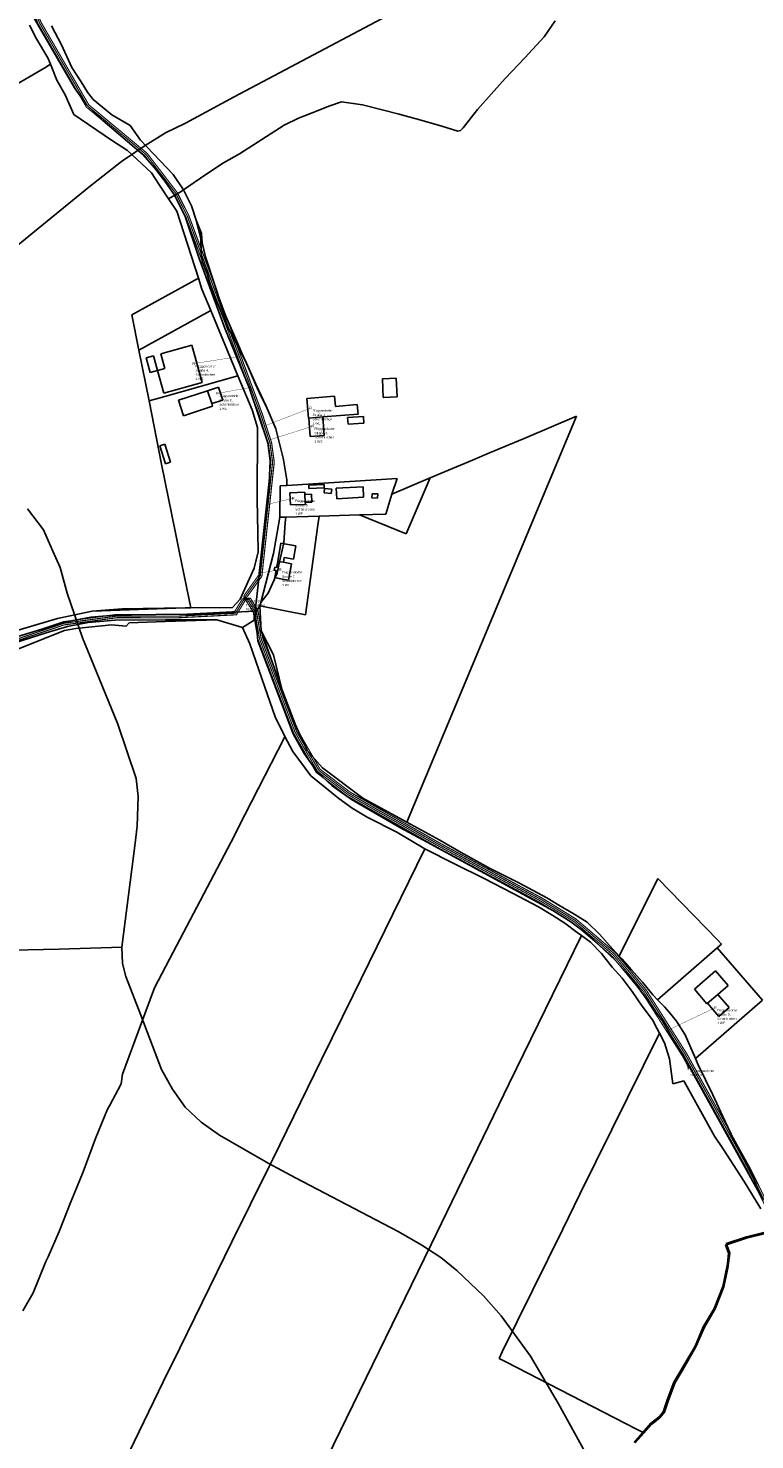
# Model space of a CAD drawing. Extents: x 577960 to 582939, y 6017202 to 6023066.
# Tile 25 of 217: x 580414 to 580859, y 6018720 to 6019584. Entities that reach past the tile are written whole.
import ezdxf
from ezdxf.enums import TextEntityAlignment as Align

# ---------------------------------------------------------------- set-up
doc = ezdxf.new("R2010")
doc.units = 0
doc.header["$MEASUREMENT"] = 0
doc.linetypes.add('D', pattern=[0])
doc.linetypes.add('S', pattern=[3, 1.5, -1.5])
for name, color, linetype in [('BER_Symbol', 7, 'D'), ('BER_Text', 7, 'D'), ('BF__ACCESS', 7, 'D'), ('EF', 7, 'D'), ('LI__FLUR', 7, 'D'), ('LI__GEB', 7, 'Continuous'), ('LI__GEWAESSE', 7, 'D'), ('LI__STRASSE', 7, 'Continuous')]:
    doc.layers.add(name, color=color, linetype=linetype)
doc.styles.add('BER_Symbol', font='TGR01___.TTF')
doc.styles.add('BER_Text', font='arial.ttf')

msp = doc.modelspace()

# ---------------------------------------------------------------- linework, layer by layer
at = {"layer": 'BF__ACCESS', "color": 4, "linetype": 'D', "true_color": 0x00ffff, "const_width": 0.657}
for points in [[(580799.262, 6019870.856), (580798.853, 6019870.741), (580773.348, 6019835.17), (580761.259, 6019822.818), (580745.492, 6019812.176), (580566.533, 6019718.491), (580482.572, 6019652.4), (580449.723, 6019633.348), (580421.21, 6019619.42), (580415.298, 6019613.244), (580415.692, 6019598.134), (580420.422, 6019586.571), (580449.986, 6019535.459), (580485.725, 6019505.764), (580503.989, 6019481.981), (580510.821, 6019468.448), (580555.758, 6019347.171), (580561.408, 6019329.695), (580562.985, 6019318.132), (580555.496, 6019249.15), (580546.561, 6019236.668), (580546.364, 6019234.652)], [(580546.364, 6019234.652), (580545.497, 6019234.563), (580540.722, 6019226.769), (580504.983, 6019224.93), (580468.85, 6019225.061), (580436.001, 6019220.594), (580414.058, 6019213.235)], [(580546.364, 6019234.652), (580548.704, 6019233.883), (580553.092, 6019226.89), (580555.998, 6019210.028), (580577.812, 6019152.839), (580591.469, 6019129.036), (580610.373, 6019114.615), (580665.49, 6019083.316), (580728.181, 6019049.605), (580748.375, 6019037.133), (580772.348, 6019016.725), (580790.97, 6018994.142), (580815.855, 6018955.037), (580818.4, 6018950.368), (580854.307, 6018885.56), (580926.574, 6018739.425), (580953.92, 6018676.011)]]:
    msp.add_lwpolyline(points, dxfattribs=at)
at = {"layer": 'BF__ACCESS', "color": 1, "linetype": 'D', "true_color": 0xff0000, "const_width": 0.7}
for points in [[(580799.262, 6019870.856), (580799.667, 6019870.16), (580774.116, 6019834.525), (580761.903, 6019822.046), (580746.005, 6019811.316), (580567.079, 6019717.648), (580483.135, 6019651.57), (580450.194, 6019632.465), (580421.809, 6019618.6), (580416.309, 6019612.854), (580416.687, 6019598.343), (580421.322, 6019587.013), (580450.762, 6019536.114), (580486.45, 6019506.462), (580504.839, 6019482.516), (580511.739, 6019468.848), (580556.703, 6019347.499), (580562.387, 6019329.918), (580563.992, 6019318.146), (580556.462, 6019248.781), (580547.375, 6019236.087), (580546.364, 6019234.652)], [(580799.262, 6019870.856), (580800.48, 6019869.578), (580774.884, 6019833.88), (580762.546, 6019821.274), (580746.518, 6019810.456), (580567.625, 6019716.805), (580483.698, 6019650.741), (580450.665, 6019631.582), (580422.408, 6019617.779), (580417.319, 6019612.463), (580417.682, 6019598.552), (580422.222, 6019587.454), (580451.539, 6019536.769), (580487.175, 6019507.159), (580505.69, 6019483.05), (580512.657, 6019469.249), (580557.648, 6019347.826), (580563.366, 6019330.141), (580565, 6019318.16), (580557.428, 6019248.413), (580548.189, 6019235.506), (580546.364, 6019234.652)], [(580546.364, 6019234.652), (580550.398, 6019234.946), (580554.996, 6019227.619), (580557.936, 6019210.559), (580579.625, 6019153.698), (580593.003, 6019130.381), (580611.478, 6019116.287), (580666.458, 6019085.067), (580729.181, 6019051.338), (580749.555, 6019038.755), (580773.779, 6019018.134), (580792.591, 6018995.32), (580817.579, 6018956.054), (580820.153, 6018951.331), (580856.079, 6018886.488), (580928.39, 6018740.265), (580955.792, 6018676.72)], [(580546.364, 6019234.652), (580546.351, 6019234.042), (580541.299, 6019225.797), (580505.007, 6019223.93), (580468.916, 6019224.061), (580436.229, 6019219.616), (580414.381, 6019212.289), (580399.6, 6019207.142)], [(580546.364, 6019234.652), (580547.204, 6019233.521), (580541.877, 6019224.826), (580505.031, 6019222.93), (580468.982, 6019223.061), (580436.458, 6019218.638), (580414.705, 6019211.342), (580399.858, 6019206.173)], [(580546.364, 6019234.652), (580547.857, 6019233.352), (580552.14, 6019226.526), (580555.029, 6019209.762), (580576.906, 6019152.409), (580590.702, 6019128.363), (580609.82, 6019113.779), (580665.006, 6019082.441), (580727.681, 6019048.738), (580747.785, 6019036.322), (580771.633, 6019016.021), (580790.159, 6018993.553), (580814.993, 6018954.529), (580817.522, 6018949.889), (580818.56, 6018947.124)], [(580546.364, 6019234.652), (580549.551, 6019234.415), (580554.044, 6019227.254), (580556.967, 6019210.294), (580578.718, 6019153.269), (580592.236, 6019129.709), (580610.926, 6019115.451), (580665.974, 6019084.191), (580728.681, 6019050.472), (580748.965, 6019037.944), (580773.063, 6019017.429), (580791.781, 6018994.731), (580816.717, 6018955.545), (580819.276, 6018950.85), (580855.193, 6018886.024), (580927.482, 6018739.845), (580954.856, 6018676.365)]]:
    msp.add_lwpolyline(points, dxfattribs=at)
at = {"layer": 'EF', "color": 252, "linetype": 'D', "true_color": 0x8d8d8d, "const_width": 0.194}
msp.add_lwpolyline([(580515.68, 6019378.47), (580543.574, 6019382.836)], dxfattribs=at)
at = {"layer": 'EF', "color": 18, "linetype": 'S', "true_color": 0x000000, "const_width": 0.194}
msp.add_lwpolyline([(580530.18, 6019360.23), (580550.608, 6019363.92)], dxfattribs=at)
at = {"layer": 'EF', "color": 40, "linetype": 'D', "true_color": 0xfac200, "const_width": 0.194}
msp.add_lwpolyline([(580587.29, 6019351.26), (580559.049, 6019340.352)], dxfattribs=at)
at = {"layer": 'EF', "color": 5, "linetype": 'D', "true_color": 0x0000ff, "const_width": 0.194}
msp.add_lwpolyline([(580588.46, 6019340.15), (580561.907, 6019331.746)], dxfattribs=at)
at = {"layer": 'EF', "color": 102, "linetype": 'D', "true_color": 0x15d72e, "const_width": 0.194}
msp.add_lwpolyline([(580576.6, 6019296.05), (580561.191, 6019292.494)], dxfattribs=at)
at = {"layer": 'EF', "color": 1, "linetype": 'D', "true_color": 0xff0000, "const_width": 0.194}
for points in [[(580568.62, 6019252.37), (580556.757, 6019250.458)], [(580805.037, 6018970.28), (580834.86, 6018984.45)]]:
    msp.add_lwpolyline(points, dxfattribs=at)
at = {"layer": 'LI__FLUR', "color": 8, "linetype": 'D', "true_color": 0x808080}
for p, q in [((580419.477, 6019577.089), (580415.189, 6019585.425)), ((580415.189, 6019585.425), (580419.477, 6019577.089)), ((580428.753, 6019585.165), (580434.901, 6019573.57)), ((580434.901, 6019573.57), (580428.753, 6019585.165)), ((580736.989, 6019588.228), (580730.122, 6019578.442)), ((580426.474, 6019565.583), (580419.477, 6019577.089)), ((580419.477, 6019577.089), (580426.474, 6019565.583)), ((580434.901, 6019573.57), (580441.198, 6019559.645)), ((580441.198, 6019559.645), (580434.901, 6019573.57)), ((580730.122, 6019578.442), (580718.406, 6019565.558)), ((580428.053, 6019561.575), (580426.474, 6019565.583)), ((580426.474, 6019565.583), (580428.053, 6019561.575)), ((580718.406, 6019565.558), (580706.271, 6019552.903)), ((580424.544, 6019559.516), (580364.138, 6019524.031)), ((580364.138, 6019524.031), (580424.544, 6019559.516)), ((580428.053, 6019561.575), (580424.544, 6019559.516)), ((580424.544, 6019559.516), (580428.053, 6019561.575)), ((580431.871, 6019551.879), (580428.053, 6019561.575)), ((580428.053, 6019561.575), (580431.871, 6019551.879)), ((580441.198, 6019559.645), (580446.785, 6019550.879)), ((580446.785, 6019550.879), (580441.198, 6019559.645)), ((580437.099, 6019542.822), (580431.871, 6019551.879)), ((580431.871, 6019551.879), (580437.099, 6019542.822)), ((580446.785, 6019550.879), (580450.673, 6019544.442)), ((580450.673, 6019544.442), (580446.785, 6019550.879)), ((580702.752, 6019548.945), (580689.457, 6019533.972)), ((580706.271, 6019552.903), (580702.752, 6019548.945)), ((580442.446, 6019530.827), (580437.099, 6019542.822)), ((580437.099, 6019542.822), (580442.446, 6019530.827)), ((580450.673, 6019544.442), (580454.212, 6019540.143)), ((580454.212, 6019540.143), (580450.673, 6019544.442)), ((580454.212, 6019540.143), (580465.677, 6019530.747)), ((580465.677, 6019530.747), (580454.212, 6019540.143)), ((580606.09, 6019538.551), (580598.443, 6019535.982)), ((580619.045, 6019536.792), (580606.09, 6019538.551)), ((580465.516, 6019515.103), (580442.446, 6019530.827)), ((580442.446, 6019530.827), (580465.516, 6019515.103)), ((580465.677, 6019530.747), (580476.852, 6019524.079)), ((580476.852, 6019524.079), (580465.677, 6019530.747)), ((580579.781, 6019528.696), (580571.064, 6019524.298)), ((580591.946, 6019533.254), (580579.781, 6019528.696)), ((580598.443, 6019535.982), (580591.946, 6019533.254)), ((580631.78, 6019533.563), (580619.045, 6019536.792)), ((580640.576, 6019531.204), (580631.78, 6019533.563)), ((580654.181, 6019527.695), (580640.576, 6019531.204)), ((580689.457, 6019533.972), (580680.56, 6019522.807)), ((580476.852, 6019524.079), (580483.179, 6019515.133)), ((580483.179, 6019515.133), (580476.852, 6019524.079)), ((580571.064, 6019524.298), (580543.835, 6019506.855)), ((580667.475, 6019523.646), (580654.181, 6019527.695)), ((580677.361, 6019520.637), (580667.475, 6019523.646)), ((580678.981, 6019521.147), (580677.361, 6019520.637)), ((580680.56, 6019522.807), (580678.981, 6019521.147)), ((580475.132, 6019508.826), (580465.516, 6019515.103)), ((580465.516, 6019515.103), (580475.132, 6019508.826)), ((580483.179, 6019515.133), (580503.131, 6019494.141)), ((580503.131, 6019494.141), (580483.179, 6019515.133)), ((580489.856, 6019495.241), (580475.132, 6019508.826)), ((580475.132, 6019508.826), (580489.856, 6019495.241)), ((580543.835, 6019506.855), (580534.038, 6019501.358)), ((580494.744, 6019487.674), (580489.856, 6019495.241)), ((580489.856, 6019495.241), (580494.744, 6019487.674)), ((580503.131, 6019494.141), (580509.538, 6019484.685)), ((580509.538, 6019484.685), (580503.131, 6019494.141)), ((580523.192, 6019494.251), (580509.538, 6019484.685)), ((580534.038, 6019501.358), (580523.192, 6019494.251)), ((580500.351, 6019479.348), (580494.744, 6019487.674)), ((580494.744, 6019487.674), (580500.351, 6019479.348)), ((580508.048, 6019483.726), (580500.351, 6019479.348)), ((580500.351, 6019479.348), (580508.048, 6019483.726)), ((580500.351, 6019479.348), (580505.399, 6019471.701)), ((580505.399, 6019471.701), (580500.351, 6019479.348)), ((580509.538, 6019484.685), (580508.048, 6019483.726)), ((580508.048, 6019483.726), (580509.538, 6019484.685)), ((580509.538, 6019484.685), (580514.345, 6019475.039)), ((580505.399, 6019471.701), (580518.572, 6019430.667)), ((580518.572, 6019430.667), (580505.399, 6019471.701)), ((580514.345, 6019475.039), (580517.194, 6019466.203)), ((580517.194, 6019466.203), (580518.843, 6019462.064)), ((580520.032, 6019455.197), (580517.194, 6019466.203)), ((580517.194, 6019466.203), (580520.032, 6019455.197)), ((580518.843, 6019462.064), (580520.472, 6019457.996)), ((580520.792, 6019452.268), (580520.032, 6019455.197)), ((580520.192, 6019446.271), (580520.032, 6019455.197)), ((580520.032, 6019455.197), (580520.792, 6019452.268)), ((580520.032, 6019455.197), (580520.192, 6019446.271)), ((580520.472, 6019457.996), (580520.792, 6019452.268)), ((580520.792, 6019452.268), (580522.971, 6019443.802)), ((580520.942, 6019441.243), (580520.192, 6019446.271)), ((580520.192, 6019446.271), (580520.942, 6019441.243)), ((580522.971, 6019443.802), (580533.406, 6019412.165)), ((580524.02, 6019433.376), (580520.942, 6019441.243)), ((580520.942, 6019441.243), (580524.02, 6019433.376)), ((580477.928, 6019408.267), (580518.572, 6019430.667)), ((580518.572, 6019430.667), (580477.928, 6019408.267)), ((580518.572, 6019430.667), (580520.691, 6019424.05)), ((580520.691, 6019424.05), (580518.572, 6019430.667)), ((580526.499, 6019425.19), (580524.02, 6019433.376)), ((580524.02, 6019433.376), (580526.499, 6019425.19)), ((580535.085, 6019403.329), (580526.499, 6019425.19)), ((580526.499, 6019425.19), (580535.085, 6019403.329)), ((580520.691, 6019424.05), (580526.159, 6019410.905)), ((580526.159, 6019410.905), (580520.691, 6019424.05)), ((580482.216, 6019386.696), (580477.928, 6019408.267)), ((580477.928, 6019408.267), (580482.216, 6019386.696)), ((580482.216, 6019386.696), (580523.889, 6019409.656)), ((580523.889, 6019409.656), (580482.216, 6019386.696)), ((580523.889, 6019409.656), (580526.159, 6019410.905)), ((580526.159, 6019410.905), (580523.889, 6019409.656)), ((580526.159, 6019410.905), (580542.751, 6019371.012)), ((580542.751, 6019371.012), (580526.159, 6019410.905)), ((580533.406, 6019412.165), (580546.866, 6019381.291)), ((580542.542, 6019389.468), (580535.085, 6019403.329)), ((580535.085, 6019403.329), (580542.542, 6019389.468)), ((580488.452, 6019355.649), (580482.216, 6019386.696)), ((580482.216, 6019386.696), (580488.452, 6019355.649)), ((580546.866, 6019381.291), (580542.542, 6019389.468)), ((580542.542, 6019389.468), (580546.866, 6019381.291)), ((580549.258, 6019375.8), (580546.866, 6019381.291)), ((580546.866, 6019381.291), (580547.252, 6019380.561)), ((580546.866, 6019381.291), (580549.258, 6019375.8)), ((580547.252, 6019380.561), (580551.214, 6019371.374)), ((580553.546, 6019365.964), (580549.258, 6019375.8)), ((580549.258, 6019375.8), (580553.546, 6019365.964)), ((580542.751, 6019371.012), (580498.108, 6019358.378)), ((580498.108, 6019358.378), (580542.751, 6019371.012)), ((580542.751, 6019371.012), (580551.426, 6019350.14)), ((580551.426, 6019350.14), (580542.751, 6019371.012)), ((580551.214, 6019371.374), (580553.733, 6019365.983)), ((580556.725, 6019358.677), (580553.546, 6019365.964)), ((580553.546, 6019365.964), (580556.725, 6019358.677)), ((580553.733, 6019365.983), (580560.023, 6019352.519)), ((580498.108, 6019358.378), (580488.452, 6019355.649)), ((580488.452, 6019355.649), (580498.108, 6019358.378)), ((580560.023, 6019352.519), (580556.725, 6019358.677)), ((580556.725, 6019358.677), (580560.023, 6019352.519)), ((580496.048, 6019316.985), (580488.452, 6019355.649)), ((580488.452, 6019355.649), (580496.048, 6019316.985)), ((580551.426, 6019350.14), (580554.765, 6019339.315)), ((580554.765, 6019339.315), (580551.426, 6019350.14)), ((580560.023, 6019352.519), (580565.97, 6019338.595)), ((580554.765, 6019339.315), (580554.613, 6019295.213)), ((580554.613, 6019295.213), (580554.765, 6019339.315)), ((580750.036, 6019346.25), (580646.18, 6019097.945)), ((580717.869, 6019332.716), (580750.036, 6019346.25)), ((580565.97, 6019338.595), (580570.378, 6019320.582)), ((580696.717, 6019323.82), (580717.869, 6019332.716)), ((580686.221, 6019319.402), (580696.717, 6019323.82)), ((580504.563, 6019275.052), (580496.048, 6019316.985)), ((580496.048, 6019316.985), (580504.563, 6019275.052)), ((580570.378, 6019320.582), (580570.608, 6019319.653)), ((580570.608, 6019319.653), (580572.667, 6019307.288)), ((580666.699, 6019311.196), (580686.221, 6019319.402)), ((580572.606, 6019303.999), (580640.119, 6019308.147)), ((580572.667, 6019307.288), (580572.606, 6019303.999)), ((580636.99, 6019298.701), (580660.381, 6019308.537)), ((580640.119, 6019308.147), (580636.99, 6019298.701)), ((580660.381, 6019308.537), (580645.766, 6019274.271)), ((580645.766, 6019274.271), (580660.381, 6019308.537)), ((580660.381, 6019308.537), (580666.699, 6019311.196)), ((580568.407, 6019284.488), (580568.608, 6019303.74)), ((580568.608, 6019303.74), (580568.407, 6019284.488)), ((580568.608, 6019303.74), (580572.606, 6019303.999)), ((580572.606, 6019303.999), (580568.608, 6019303.74)), ((580636.99, 6019298.701), (580633.191, 6019286.426)), ((580633.191, 6019286.426), (580636.99, 6019298.701)), ((580554.613, 6019295.213), (580554.963, 6019275.161)), ((580554.963, 6019275.161), (580554.613, 6019295.213)), ((580568.407, 6019284.488), (580564.533, 6019262.351)), ((580564.533, 6019262.351), (580568.407, 6019284.488)), ((580572.036, 6019284.597), (580568.407, 6019284.488)), ((580568.407, 6019284.488), (580572.036, 6019284.597)), ((580570.951, 6019268.911), (580571.664, 6019281.08)), ((580571.664, 6019281.08), (580570.951, 6019268.911)), ((580571.664, 6019281.08), (580572.036, 6019284.597)), ((580572.036, 6019284.597), (580571.664, 6019281.08)), ((580572.036, 6019284.597), (580592.568, 6019285.207)), ((580592.568, 6019285.207), (580572.036, 6019284.597)), ((580591.718, 6019279.639), (580584.049, 6019224.822)), ((580584.049, 6019224.822), (580591.718, 6019279.639)), ((580592.568, 6019285.207), (580591.718, 6019279.639)), ((580591.718, 6019279.639), (580592.568, 6019285.207)), ((580617.258, 6019285.947), (580592.568, 6019285.207)), ((580592.568, 6019285.207), (580617.258, 6019285.947)), ((580633.191, 6019286.426), (580617.258, 6019285.947)), ((580617.258, 6019285.947), (580633.191, 6019286.426)), ((580645.766, 6019274.271), (580617.258, 6019285.947)), ((580617.258, 6019285.947), (580645.766, 6019274.271)), ((580507.072, 6019262.697), (580504.563, 6019275.052)), ((580504.563, 6019275.052), (580507.072, 6019262.697)), ((580554.963, 6019275.161), (580555.162, 6019263.336)), ((580555.162, 6019263.336), (580554.963, 6019275.161)), ((580513.908, 6019229.031), (580507.072, 6019262.697)), ((580507.072, 6019262.697), (580513.908, 6019229.031)), ((580555.162, 6019263.336), (580552.683, 6019253.421)), ((580552.683, 6019253.421), (580555.162, 6019263.336)), ((580564.533, 6019262.351), (580556.711, 6019232.279)), ((580556.711, 6019232.279), (580564.533, 6019262.351)), ((580567.814, 6019255.423), (580570.951, 6019268.911)), ((580570.951, 6019268.911), (580567.814, 6019255.423)), ((580552.683, 6019253.421), (580544.146, 6019234.348)), ((580544.146, 6019234.348), (580552.683, 6019253.421)), ((580566.786, 6019250.356), (580567.814, 6019255.423)), ((580567.814, 6019255.423), (580566.786, 6019250.356)), ((580561.224, 6019238.052), (580566.786, 6019250.356)), ((580566.786, 6019250.356), (580561.224, 6019238.052)), ((580556.711, 6019232.279), (580561.224, 6019238.052)), ((580561.224, 6019238.052), (580556.711, 6019232.279)), ((580453.502, 6019226.942), (580432.46, 6019222.504)), ((580432.46, 6019222.504), (580453.502, 6019226.942)), ((580510.589, 6019229.011), (580453.502, 6019226.942)), ((580453.502, 6019226.942), (580510.589, 6019229.011)), ((580453.502, 6019226.942), (580472.025, 6019228.551)), ((580472.025, 6019228.551), (580453.502, 6019226.942)), ((580472.025, 6019228.551), (580510.589, 6019229.011)), ((580510.589, 6019229.011), (580472.025, 6019228.551)), ((580512.378, 6019229.021), (580510.589, 6019229.011)), ((580510.589, 6019229.011), (580512.378, 6019229.021)), ((580513.908, 6019229.031), (580512.378, 6019229.021)), ((580512.378, 6019229.021), (580513.908, 6019229.031)), ((580539.377, 6019229.321), (580513.908, 6019229.031)), ((580513.908, 6019229.031), (580539.377, 6019229.321)), ((580544.146, 6019234.348), (580539.377, 6019229.321)), ((580539.377, 6019229.321), (580544.146, 6019234.348)), ((580556.238, 6019230.393), (580552.982, 6019225.092)), ((580552.982, 6019225.092), (580556.238, 6019230.393)), ((580556.238, 6019230.393), (580556.711, 6019232.279)), ((580556.711, 6019232.279), (580556.238, 6019230.393)), ((580584.049, 6019224.822), (580556.238, 6019230.393)), ((580556.238, 6019230.393), (580556.96, 6019214.926)), ((580556.96, 6019214.926), (580556.238, 6019230.393)), ((580556.238, 6019230.393), (580584.049, 6019224.822)), ((580432.46, 6019222.504), (580387.662, 6019209.236)), ((580387.662, 6019209.236), (580432.46, 6019222.504)), ((580432.46, 6019222.504), (580401.952, 6019213.568)), ((580401.952, 6019213.568), (580432.46, 6019222.504)), ((580438.518, 6019217.586), (580451.093, 6019220.015)), ((580451.093, 6019220.015), (580438.518, 6019217.586)), ((580443.616, 6019216.516), (580465.437, 6019218.575)), ((580465.437, 6019218.575), (580443.616, 6019216.516)), ((580451.093, 6019220.015), (580467.706, 6019221.624)), ((580467.706, 6019221.624), (580451.093, 6019220.015)), ((580465.437, 6019218.575), (580474.473, 6019217.786)), ((580474.473, 6019217.786), (580465.437, 6019218.575)), ((580467.706, 6019221.624), (580498.694, 6019221.674)), ((580498.694, 6019221.674), (580467.706, 6019221.624)), ((580474.473, 6019217.786), (580476.243, 6019219.895)), ((580476.243, 6019219.895), (580474.473, 6019217.786)), ((580476.243, 6019219.895), (580498.185, 6019220.64)), ((580498.185, 6019220.64), (580476.243, 6019219.895)), ((580498.185, 6019220.64), (580529.821, 6019221.714)), ((580529.821, 6019221.714), (580498.185, 6019220.64)), ((580498.694, 6019221.674), (580515.227, 6019221.694)), ((580515.227, 6019221.694), (580498.694, 6019221.674)), ((580515.227, 6019221.694), (580529.821, 6019221.714)), ((580529.821, 6019221.714), (580515.227, 6019221.694)), ((580529.821, 6019221.714), (580545.495, 6019217.116)), ((580545.495, 6019217.116), (580529.821, 6019221.714)), ((580552.612, 6019221.504), (580545.495, 6019217.116)), ((580545.495, 6019217.116), (580552.612, 6019221.504)), ((580552.772, 6019224.672), (580552.612, 6019221.504)), ((580552.612, 6019221.504), (580552.772, 6019224.672)), ((580552.982, 6019225.092), (580552.772, 6019224.672)), ((580552.772, 6019224.672), (580552.982, 6019225.092)), ((580389.057, 6019202.333), (580425.373, 6019213.808)), ((580425.373, 6019213.808), (580389.057, 6019202.333)), ((580390.806, 6019196.965), (580436.678, 6019215.257)), ((580436.678, 6019215.257), (580390.806, 6019196.965)), ((580425.373, 6019213.808), (580438.518, 6019217.586)), ((580438.518, 6019217.586), (580425.373, 6019213.808)), ((580436.678, 6019215.257), (580443.616, 6019216.516)), ((580443.616, 6019216.516), (580436.678, 6019215.257)), ((580545.495, 6019217.116), (580550.132, 6019207.13)), ((580550.132, 6019207.13), (580545.495, 6019217.116)), ((580556.96, 6019214.926), (580564.566, 6019200.363)), ((580569.604, 6019179.341), (580556.96, 6019214.926)), ((580556.96, 6019214.926), (580569.604, 6019179.341)), ((580564.566, 6019200.363), (580556.96, 6019214.926)), ((580550.132, 6019207.13), (580559.288, 6019180.541)), ((580559.288, 6019180.541), (580550.132, 6019207.13)), ((580564.566, 6019200.363), (580569.604, 6019179.341)), ((580569.604, 6019179.341), (580564.566, 6019200.363)), ((580559.288, 6019180.541), (580565.515, 6019162.468)), ((580565.515, 6019162.468), (580559.288, 6019180.541)), ((580569.604, 6019179.341), (580574.961, 6019164.267)), ((580574.961, 6019164.267), (580569.604, 6019179.341)), ((580565.515, 6019162.468), (580571.462, 6019150.293)), ((580571.462, 6019150.293), (580565.515, 6019162.468)), ((580574.961, 6019164.267), (580576.65, 6019160.509)), ((580576.65, 6019160.509), (580574.961, 6019164.267)), ((580576.65, 6019160.509), (580585.106, 6019141.757)), ((580585.106, 6019141.757), (580576.65, 6019160.509)), ((580547.05, 6019102.363), (580571.173, 6019149.726)), ((580571.173, 6019149.726), (580547.05, 6019102.363)), ((580571.173, 6019149.726), (580571.462, 6019150.293)), ((580571.462, 6019150.293), (580571.173, 6019149.726)), ((580571.462, 6019150.293), (580576.38, 6019141.177)), ((580576.38, 6019141.177), (580571.462, 6019150.293)), ((580576.38, 6019141.177), (580587.355, 6019126.383)), ((580587.355, 6019126.383), (580576.38, 6019141.177)), ((580585.106, 6019141.757), (580594.612, 6019131.261)), ((580594.612, 6019131.261), (580585.106, 6019141.757)), ((580587.355, 6019126.383), (580604.497, 6019112.359)), ((580604.497, 6019112.359), (580587.355, 6019126.383)), ((580594.612, 6019131.261), (580619.161, 6019112.659)), ((580619.161, 6019112.659), (580594.612, 6019131.261)), ((580604.497, 6019112.359), (580612.734, 6019106.521)), ((580612.734, 6019106.521), (580604.497, 6019112.359)), ((580612.734, 6019106.521), (580621.84, 6019101.094)), ((580621.84, 6019101.094), (580612.734, 6019106.521)), ((580619.161, 6019112.659), (580632.256, 6019105.522)), ((580632.256, 6019105.522), (580619.161, 6019112.659)), ((580538.503, 6019085.58), (580547.05, 6019102.363)), ((580547.05, 6019102.363), (580538.503, 6019085.58)), ((580621.84, 6019101.094), (580640.032, 6019091.748)), ((580640.032, 6019091.748), (580621.84, 6019101.094)), ((580632.256, 6019105.522), (580646.18, 6019097.945)), ((580646.18, 6019097.945), (580632.256, 6019105.522)), ((580646.18, 6019097.945), (580666.382, 6019086.95)), ((580640.032, 6019091.748), (580657.205, 6019081.572)), ((580657.205, 6019081.572), (580640.032, 6019091.748)), ((580503.185, 6019018.428), (580538.503, 6019085.58)), ((580538.503, 6019085.58), (580503.185, 6019018.428)), ((580613.23, 6018992.049), (580657.205, 6019081.572)), ((580657.205, 6019081.572), (580613.23, 6018992.049)), ((580657.205, 6019081.572), (580675.327, 6019072.506)), ((580675.327, 6019072.506), (580657.205, 6019081.572)), ((580666.382, 6019086.95), (580679.356, 6019079.373)), ((580675.327, 6019072.506), (580693.49, 6019063.439)), ((580693.49, 6019063.439), (580675.327, 6019072.506)), ((580679.356, 6019079.373), (580696.669, 6019069.757)), ((580693.49, 6019063.439), (580710.833, 6019054.473)), ((580710.833, 6019054.473), (580693.49, 6019063.439)), ((580696.669, 6019069.757), (580714.701, 6019060.911)), ((580776.055, 6019016.01), (580799.687, 6019063.569)), ((580799.687, 6019063.569), (580836.411, 6019025.726)), ((580710.833, 6019054.473), (580726.656, 6019046.217)), ((580726.656, 6019046.217), (580710.833, 6019054.473)), ((580714.701, 6019060.911), (580731.854, 6019051.565)), ((580726.656, 6019046.217), (580735.502, 6019040.849)), ((580735.502, 6019040.849), (580726.656, 6019046.217)), ((580731.854, 6019051.565), (580739.221, 6019047.196)), ((580739.221, 6019047.196), (580747.827, 6019042.099)), ((580735.502, 6019040.849), (580742.849, 6019036.121)), ((580742.849, 6019036.121), (580735.502, 6019040.849)), ((580747.827, 6019042.099), (580756.414, 6019036.811)), ((580756.414, 6019036.811), (580763.99, 6019029.334)), ((580752.955, 6019028.624), (580708.829, 6018938.003)), ((580708.829, 6018938.003), (580752.955, 6019028.624)), ((580742.849, 6019036.121), (580750.366, 6019030.543)), ((580750.366, 6019030.543), (580742.849, 6019036.121)), ((580750.366, 6019030.543), (580752.955, 6019028.624)), ((580752.955, 6019028.624), (580750.366, 6019030.543)), ((580752.955, 6019028.624), (580758.532, 6019024.486)), ((580758.532, 6019024.486), (580752.955, 6019028.624)), ((580763.99, 6019029.334), (580770.218, 6019022.517)), ((580758.532, 6019024.486), (580765.229, 6019017.539)), ((580765.229, 6019017.539), (580758.532, 6019024.486)), ((580770.218, 6019022.517), (580776.055, 6019016.01)), ((580799.515, 6018989.351), (580836.001, 6019021.068)), ((580836.001, 6019021.068), (580799.515, 6018989.351)), ((580836.031, 6019021.098), (580836.001, 6019021.068)), ((580836.001, 6019021.068), (580863.828, 6018989.091)), ((580838.64, 6019023.367), (580836.031, 6019021.098)), ((580836.411, 6019025.726), (580838.64, 6019023.367)), ((580491.749, 6018996.677), (580503.185, 6019018.428)), ((580503.185, 6019018.428), (580491.749, 6018996.677)), ((580765.229, 6019017.539), (580771.756, 6019009.173)), ((580771.756, 6019009.173), (580765.229, 6019017.539)), ((580777.584, 6019014.3), (580776.055, 6019016.01)), ((580776.055, 6019016.01), (580777.584, 6019014.3)), ((580783.652, 6019007.623), (580777.584, 6019014.3)), ((580777.584, 6019014.3), (580783.652, 6019007.623)), ((580771.756, 6019009.173), (580777.944, 6019002.465)), ((580777.944, 6019002.465), (580771.756, 6019009.173)), ((580777.944, 6019002.465), (580783.961, 6018994.259)), ((580783.961, 6018994.259), (580777.944, 6019002.465)), ((580790.299, 6019000.096), (580783.652, 6019007.623)), ((580783.652, 6019007.623), (580790.299, 6019000.096)), ((580483.762, 6018975.136), (580491.749, 6018996.677)), ((580491.749, 6018996.677), (580483.762, 6018975.136)), ((580783.961, 6018994.259), (580790.138, 6018985.452)), ((580790.138, 6018985.452), (580783.961, 6018994.259)), ((580796.596, 6018992.22), (580790.299, 6019000.096)), ((580790.299, 6019000.096), (580796.596, 6018992.22)), ((580593.977, 6018952.836), (580613.23, 6018992.049)), ((580613.23, 6018992.049), (580593.977, 6018952.836)), ((580790.138, 6018985.452), (580796.385, 6018977.036)), ((580796.385, 6018977.036), (580790.138, 6018985.452)), ((580799.515, 6018989.351), (580796.596, 6018992.22)), ((580796.596, 6018992.22), (580799.515, 6018989.351)), ((580803.873, 6018985.073), (580799.515, 6018989.351)), ((580799.515, 6018989.351), (580803.873, 6018985.073)), ((580806.571, 6018981.764), (580803.873, 6018985.073)), ((580803.873, 6018985.073), (580806.571, 6018981.764)), ((580863.828, 6018989.091), (580822.734, 6018953.326)), ((580796.385, 6018977.036), (580799.174, 6018971.898)), ((580799.174, 6018971.898), (580796.385, 6018977.036)), ((580811.189, 6018976.116), (580806.571, 6018981.764)), ((580806.571, 6018981.764), (580811.189, 6018976.116)), ((580816.357, 6018967.94), (580811.189, 6018976.116)), ((580811.189, 6018976.116), (580816.357, 6018967.94)), ((580472.106, 6018943.69), (580483.762, 6018975.136)), ((580483.762, 6018975.136), (580472.106, 6018943.69)), ((580752.069, 6018870.381), (580800.683, 6018968.95)), ((580800.683, 6018968.95), (580752.069, 6018870.381)), ((580799.174, 6018971.898), (580800.683, 6018968.95)), ((580800.683, 6018968.95), (580799.174, 6018971.898)), ((580800.683, 6018968.95), (580803.782, 6018962.882)), ((580803.782, 6018962.882), (580800.683, 6018968.95)), ((580822.734, 6018953.326), (580816.357, 6018967.94)), ((580816.357, 6018967.94), (580822.734, 6018953.326)), ((580803.782, 6018962.882), (580806.92, 6018953.216)), ((580806.92, 6018953.216), (580803.782, 6018962.882)), ((580564.037, 6018891.882), (580593.977, 6018952.836)), ((580593.977, 6018952.836), (580564.037, 6018891.882)), ((580806.92, 6018953.216), (580808.859, 6018937.933)), ((580808.859, 6018937.933), (580806.92, 6018953.216)), ((580822.734, 6018953.326), (580824.373, 6018949.578)), ((580471.286, 6018937.892), (580472.106, 6018943.69)), ((580472.106, 6018943.69), (580471.286, 6018937.892)), ((580824.373, 6018949.578), (580833.348, 6018931.206)), ((580464.129, 6018924.428), (580471.286, 6018937.892)), ((580471.286, 6018937.892), (580464.129, 6018924.428)), ((580708.829, 6018938.003), (580660.946, 6018839.645)), ((580660.946, 6018839.645), (580708.829, 6018938.003)), ((580808.859, 6018937.933), (580815.696, 6018939.622)), ((580815.696, 6018939.622), (580808.859, 6018937.933)), ((580815.696, 6018939.622), (580834.477, 6018905.756)), ((580834.477, 6018905.756), (580815.696, 6018939.622)), ((580463.029, 6018922.369), (580464.129, 6018924.428)), ((580464.129, 6018924.428), (580463.029, 6018922.369)), ((580833.348, 6018931.206), (580840.795, 6018915.292)), ((580455.632, 6018904.487), (580463.029, 6018922.369)), ((580463.029, 6018922.369), (580455.632, 6018904.487)), ((580840.795, 6018915.292), (580846.422, 6018903.277)), ((580448.015, 6018884.015), (580455.632, 6018904.487)), ((580455.632, 6018904.487), (580448.015, 6018884.015)), ((580834.477, 6018905.756), (580839.434, 6018898.23)), ((580839.434, 6018898.23), (580834.477, 6018905.756)), ((580846.422, 6018903.277), (580858.086, 6018880.657)), ((580561.798, 6018887.324), (580564.037, 6018891.882)), ((580564.037, 6018891.882), (580561.798, 6018887.324)), ((580839.434, 6018898.23), (580852.498, 6018878.178)), ((580852.498, 6018878.178), (580839.434, 6018898.23)), ((580442.477, 6018870.531), (580448.015, 6018884.015)), ((580448.015, 6018884.015), (580442.477, 6018870.531)), ((580539.106, 6018841.124), (580561.798, 6018887.324)), ((580561.798, 6018887.324), (580539.106, 6018841.124)), ((580852.498, 6018878.178), (580862.803, 6018861.475)), ((580862.803, 6018861.475), (580852.498, 6018878.178)), ((580858.086, 6018880.657), (580859.965, 6018876.429)), ((580433.31, 6018847.511), (580440.517, 6018865.783)), ((580440.517, 6018865.783), (580433.31, 6018847.511)), ((580440.517, 6018865.783), (580442.477, 6018870.531)), ((580442.477, 6018870.531), (580440.517, 6018865.783)), ((580741.483, 6018848.911), (580752.069, 6018870.381)), ((580752.069, 6018870.381), (580741.483, 6018848.911)), ((580426.583, 6018832.038), (580433.31, 6018847.511)), ((580433.31, 6018847.511), (580426.583, 6018832.038)), ((580704.515, 6018773.933), (580741.483, 6018848.911)), ((580741.483, 6018848.911), (580704.515, 6018773.933)), ((580865.391, 6018847.071), (580853.906, 6018844.212)), ((580853.906, 6018844.212), (580865.391, 6018847.071)), ((580502.67, 6018766.936), (580539.106, 6018841.124)), ((580539.106, 6018841.124), (580502.67, 6018766.936)), ((580660.946, 6018839.645), (580586.802, 6018687.36)), ((580586.802, 6018687.36), (580660.946, 6018839.645)), ((580853.906, 6018844.212), (580841.521, 6018840.124)), ((580841.521, 6018840.124), (580853.906, 6018844.212)), ((580841.521, 6018840.124), (580842.066, 6018838.724)), ((580842.066, 6018838.724), (580841.521, 6018840.124)), ((580842.066, 6018838.724), (580843.78, 6018834.317)), ((580843.78, 6018834.317), (580842.066, 6018838.724)), ((580425.333, 6018829.159), (580426.583, 6018832.038)), ((580426.583, 6018832.038), (580425.333, 6018829.159)), ((580843.78, 6018834.317), (580842.6, 6018825.041)), ((580842.6, 6018825.041), (580843.78, 6018834.317)), ((580417.416, 6018809.978), (580425.333, 6018829.159)), ((580425.333, 6018829.159), (580417.416, 6018809.978)), ((580842.6, 6018825.041), (580840.11, 6018813.735)), ((580840.11, 6018813.735), (580842.6, 6018825.041)), ((580840.11, 6018813.735), (580834.792, 6018800.181)), ((580834.792, 6018800.181), (580840.11, 6018813.735)), ((580411.138, 6018799.072), (580417.416, 6018809.978)), ((580417.416, 6018809.978), (580411.138, 6018799.072)), ((580834.792, 6018800.181), (580828.344, 6018789.056)), ((580828.344, 6018789.056), (580834.792, 6018800.181)), ((580828.344, 6018789.056), (580825.245, 6018782.029)), ((580825.245, 6018782.029), (580828.344, 6018789.056)), ((580825.245, 6018782.029), (580823.056, 6018777.061)), ((580823.056, 6018777.061), (580825.245, 6018782.029)), ((580702.536, 6018769.934), (580704.515, 6018773.933)), ((580704.515, 6018773.933), (580702.536, 6018769.934)), ((580706.694, 6018767.785), (580702.536, 6018769.934)), ((580702.536, 6018769.934), (580706.694, 6018767.785)), ((580823.056, 6018777.061), (580814.589, 6018762.397)), ((580814.589, 6018762.397), (580823.056, 6018777.061)), ((580450.739, 6018660.452), (580500.15, 6018761.808)), ((580500.15, 6018761.808), (580450.739, 6018660.452)), ((580500.15, 6018761.808), (580502.67, 6018766.936)), ((580502.67, 6018766.936), (580500.15, 6018761.808)), ((580786.629, 6018726.582), (580706.694, 6018767.785)), ((580706.694, 6018767.785), (580786.629, 6018726.582)), ((580814.589, 6018762.397), (580810.35, 6018755.17)), ((580810.35, 6018755.17), (580814.589, 6018762.397)), ((580810.35, 6018755.17), (580806.232, 6018744.295)), ((580806.232, 6018744.295), (580810.35, 6018755.17)), ((580806.232, 6018744.295), (580804.562, 6018739.427)), ((580804.562, 6018739.427), (580806.232, 6018744.295)), ((580803.742, 6018737.048), (580800.953, 6018733.49)), ((580800.953, 6018733.49), (580803.742, 6018737.048)), ((580804.562, 6018739.427), (580803.742, 6018737.048)), ((580803.742, 6018737.048), (580804.562, 6018739.427)), ((580789.851, 6018724.922), (580786.629, 6018726.582)), ((580786.629, 6018726.582), (580789.851, 6018724.922)), ((580796.095, 6018729.711), (580791.227, 6018724.213)), ((580791.227, 6018724.213), (580796.095, 6018729.711)), ((580800.953, 6018733.49), (580796.095, 6018729.711)), ((580796.095, 6018729.711), (580800.953, 6018733.49)), ((580785.899, 6018718.196), (580791.227, 6018724.213)), ((580791.227, 6018724.213), (580785.899, 6018718.196)), ((580791.227, 6018724.213), (580789.851, 6018724.922)), ((580789.851, 6018724.922), (580791.227, 6018724.213))]:
    msp.add_line(p, q, dxfattribs=at)
at = {"layer": 'LI__GEB', "color": 5, "linetype": 'D', "true_color": 0x0000ff}
for p, q in [((580486.654, 6019382.068), (580491.212, 6019383.307)), ((580489.092, 6019373.122), (580486.654, 6019382.068)), ((580491.212, 6019383.307), (580493.651, 6019374.361)), ((580495.57, 6019384.537), (580514.583, 6019389.714)), ((580498.019, 6019375.55), (580495.57, 6019384.537)), ((580514.583, 6019389.714), (580520.819, 6019366.844)), ((580493.651, 6019374.361), (580489.092, 6019373.122)), ((580493.651, 6019374.361), (580498.019, 6019375.55)), ((580497.439, 6019360.467), (580493.651, 6019374.361)), ((580520.819, 6019366.844), (580497.439, 6019360.467)), ((580631.135, 6019369.132), (580639.562, 6019369.571)), ((580631.724, 6019357.806), (580631.135, 6019369.132)), ((580639.562, 6019369.571), (580640.151, 6019358.246)), ((580506.435, 6019356.088), (580524.178, 6019361.826)), ((580509.493, 6019346.622), (580506.435, 6019356.088)), ((580524.178, 6019361.826), (580530.955, 6019364.025)), ((580526.707, 6019353.999), (580524.178, 6019361.826)), ((580524.178, 6019361.826), (580526.707, 6019353.999)), ((580533.484, 6019356.198), (580526.707, 6019353.999)), ((580530.955, 6019364.025), (580533.484, 6019356.198)), ((580584.883, 6019357.127), (580601.926, 6019358.576)), ((580585.912, 6019345.072), (580584.883, 6019357.127)), ((580601.926, 6019358.576), (580602.466, 6019352.239)), ((580640.151, 6019358.246), (580631.724, 6019357.806)), ((580527.236, 6019352.36), (580509.493, 6019346.622)), ((580526.707, 6019353.999), (580527.236, 6019352.36)), ((580616.37, 6019347.641), (580594.809, 6019345.822)), ((580602.466, 6019352.239), (580615.701, 6019353.358)), ((580615.701, 6019353.358), (580616.37, 6019347.641)), ((580586.242, 6019345.102), (580585.912, 6019345.072)), ((580586.242, 6019345.102), (580594.809, 6019345.822)), ((580594.809, 6019345.822), (580586.242, 6019345.102)), ((580586.952, 6019333.897), (580586.242, 6019345.102)), ((580594.809, 6019345.822), (580595.528, 6019334.436)), ((580609.883, 6019345.572), (580619.659, 6019346.161)), ((580610.132, 6019341.503), (580609.883, 6019345.572)), ((580619.899, 6019342.093), (580610.132, 6019341.503)), ((580619.659, 6019346.161), (580619.899, 6019342.093)), ((580595.528, 6019334.436), (580586.952, 6019333.897)), ((580495.019, 6019328.27), (580498.087, 6019329.23)), ((580498.467, 6019317.215), (580495.019, 6019328.27)), ((580498.087, 6019329.23), (580501.536, 6019318.174)), ((580501.536, 6019318.174), (580498.467, 6019317.215)), ((580586.111, 6019304.059), (580595.447, 6019304.559)), ((580595.447, 6019304.559), (580595.557, 6019302.58)), ((580574.565, 6019299.431), (580583.752, 6019299.801)), ((580574.865, 6019291.984), (580574.565, 6019299.431)), ((580583.752, 6019299.801), (580583.812, 6019298.362)), ((580583.812, 6019298.362), (580587.83, 6019298.522)), ((580584.001, 6019293.654), (580583.812, 6019298.362)), ((580583.812, 6019298.362), (580584.001, 6019293.654)), ((580586.211, 6019302.08), (580586.111, 6019304.059)), ((580595.557, 6019302.58), (580586.211, 6019302.08)), ((580587.83, 6019298.522), (580588.02, 6019293.813)), ((580595.467, 6019299.421), (580595.697, 6019302.12)), ((580599.915, 6019299.031), (580595.467, 6019299.421)), ((580595.697, 6019302.12), (580600.145, 6019301.73)), ((580600.145, 6019301.73), (580599.915, 6019299.031)), ((580602.964, 6019302.19), (580619.348, 6019303.089)), ((580603.314, 6019295.773), (580602.964, 6019302.19)), ((580619.707, 6019296.672), (580603.314, 6019295.773)), ((580619.348, 6019303.089), (580619.707, 6019296.672)), ((580624.795, 6019296.322), (580624.885, 6019298.841)), ((580628.274, 6019296.202), (580624.795, 6019296.322)), ((580624.885, 6019298.841), (580628.354, 6019298.721)), ((580628.354, 6019298.721), (580628.274, 6019296.202)), ((580584.051, 6019292.354), (580574.865, 6019291.984)), ((580588.02, 6019293.813), (580584.001, 6019293.654)), ((580584.001, 6019293.654), (580584.051, 6019292.354)), ((580567.145, 6019257.495), (580569.053, 6019268.642)), ((580569.053, 6019268.642), (580578.122, 6019267.085)), ((580578.122, 6019267.085), (580576.708, 6019258.876)), ((580565.007, 6019252.198), (580565.276, 6019253.937)), ((580565.276, 6019253.937), (580566.623, 6019253.687)), ((580566.623, 6019253.687), (580566.781, 6019254.535)), ((580566.643, 6019254.558), (580567.145, 6019257.495)), ((580566.781, 6019254.535), (580566.643, 6019254.558)), ((580570.655, 6019256.996), (580567.145, 6019257.495)), ((580567.145, 6019257.495), (580570.655, 6019256.996)), ((580571.165, 6019259.85), (580570.655, 6019256.996)), ((580570.655, 6019256.996), (580575.457, 6019256.027)), ((580576.708, 6019258.876), (580571.165, 6019259.85)), ((580575.457, 6019256.027), (580573.644, 6019245.906)), ((580566.201, 6019251.976), (580565.007, 6019252.198)), ((580565.44, 6019247.531), (580566.201, 6019251.976)), ((580569.834, 6019246.706), (580565.44, 6019247.531)), ((580569.814, 6019246.601), (580569.834, 6019246.706)), ((580573.644, 6019245.906), (580569.814, 6019246.601)), ((580822.086, 6018995.728), (580835.011, 6019006.964)), ((580835.011, 6019006.964), (580842.707, 6018998.117)), ((580829.762, 6018986.892), (580822.086, 6018995.728)), ((580842.707, 6018998.117), (580836.34, 6018992.6)), ((580830.032, 6018987.132), (580829.762, 6018986.892)), ((580830.032, 6018987.132), (580836.34, 6018992.6)), ((580836.34, 6018992.6), (580830.032, 6018987.132)), ((580837.019, 6018979.015), (580830.032, 6018987.132)), ((580836.34, 6018992.6), (580843.347, 6018984.533)), ((580843.347, 6018984.533), (580837.019, 6018979.015))]:
    msp.add_line(p, q, dxfattribs=at)
at = {"layer": 'LI__GEWAESSE', "color": 161, "linetype": 'D', "true_color": 0x56aaff}
for p, q in [((580854.045, 6018843.494), (580841.133, 6018839.155)), ((580841.133, 6018839.155), (580842.985, 6018834.234)), ((580865.536, 6018846.329), (580854.045, 6018843.494)), ((580842.985, 6018834.234), (580842.297, 6018827.672)), ((580842.297, 6018827.672), (580839.387, 6018813.808)), ((580839.387, 6018813.808), (580834.148, 6018800.42)), ((580834.148, 6018800.42), (580827.534, 6018789.308)), ((580827.534, 6018789.308), (580822.454, 6018777.401)), ((580822.454, 6018777.401), (580809.542, 6018755.282)), ((580809.542, 6018755.282), (580805.467, 6018744.487)), ((580805.467, 6018744.487), (580802.927, 6018737.291)), ((580800.705, 6018734.274), (580795.413, 6018730.2)), ((580802.927, 6018737.291), (580800.705, 6018734.274)), ((580795.413, 6018730.2), (580785.2, 6018718.505))]:
    msp.add_line(p, q, dxfattribs=at)
at = {"layer": 'LI__STRASSE', "color": 251, "linetype": 'D', "true_color": 0x656464}
for p, q in [((580418.33, 6019589.409), (580442.697, 6019547.25)), ((580442.697, 6019547.25), (580450.046, 6019536.807)), ((580450.046, 6019536.807), (580460.102, 6019527.138)), ((580460.102, 6019527.138), (580484.856, 6019506.252)), ((580484.856, 6019506.252), (580494.534, 6019494.921)), ((580494.534, 6019494.921), (580503.78, 6019481.866)), ((580503.78, 6019481.866), (580510.19, 6019469.122)), ((580510.19, 6019469.122), (580518.824, 6019443.378)), ((580518.824, 6019443.378), (580534.75, 6019400.082)), ((580534.75, 6019400.082), (580549.868, 6019363.179)), ((580549.868, 6019363.179), (580561.058, 6019329.976)), ((580561.058, 6019329.976), (580562.404, 6019319.053)), ((580562.404, 6019319.053), (580561.631, 6019300.875)), ((580561.631, 6019300.875), (580560.446, 6019290.413)), ((580560.446, 6019290.413), (580553.257, 6019226.928)), ((580515.777, 6019225.252), (580553.257, 6019226.928)), ((580553.257, 6019226.928), (580554.862, 6019208.822)), ((580400.732, 6019209.209), (580437.503, 6019220.565)), ((580437.503, 6019220.565), (580452.824, 6019223.269)), ((580452.824, 6019223.269), (580469.407, 6019224.711)), ((580469.407, 6019224.711), (580515.777, 6019225.252)), ((580554.862, 6019208.822), (580576.521, 6019151.966)), ((580576.521, 6019151.966), (580583.326, 6019139.993)), ((580583.326, 6019139.993), (580591.077, 6019128.998)), ((580591.077, 6019128.998), (580600.45, 6019120.165)), ((580600.45, 6019120.165), (580612.166, 6019111.874)), ((580612.166, 6019111.874), (580641.846, 6019094.661)), ((580641.846, 6019094.661), (580658.484, 6019085.642)), ((580658.484, 6019085.642), (580735.458, 6019043.919)), ((580735.458, 6019043.919), (580746.453, 6019037.07)), ((580746.453, 6019037.07), (580756.907, 6019029.139)), ((580756.907, 6019029.139), (580773.629, 6019013.433)), ((580773.629, 6019013.433), (580784.486, 6019001.2)), ((580784.486, 6019001.2), (580802.33, 6018976.686)), ((580802.33, 6018976.686), (580819.415, 6018947.369)), ((580819.415, 6018947.369), (580864.039, 6018867.051))]:
    msp.add_line(p, q, dxfattribs=at)
at = {"layer": 'LI__STRASSE', "color": 251, "linetype": 'D', "true_color": 0x646464}
for p, q in [((580540.542, 6019541.716), (580641.086, 6019594.963)), ((580540.542, 6019541.716), (580510.616, 6019525.656)), ((580510.616, 6019525.656), (580498.412, 6019519.659)), ((580485.972, 6019511.951), (580471.445, 6019502.201)), ((580498.412, 6019519.659), (580485.972, 6019511.951)), ((580471.445, 6019502.201), (580451.575, 6019486.485)), ((580451.575, 6019486.485), (580418.334, 6019459.238)), ((580418.334, 6019459.238), (580404.61, 6019448.12)), ((580413.956, 6019289.596), (580423.793, 6019276.803)), ((580423.793, 6019276.803), (580429.612, 6019263.797)), ((580429.612, 6019263.797), (580434.045, 6019253.653)), ((580434.045, 6019253.653), (580438.246, 6019238.054)), ((580438.246, 6019238.054), (580447.605, 6019210.658)), ((580447.605, 6019210.658), (580454.172, 6019194.758)), ((580454.172, 6019194.758), (580469.29, 6019157.855)), ((580469.29, 6019157.855), (580480.48, 6019124.653)), ((580480.48, 6019124.653), (580481.826, 6019113.73)), ((580481.826, 6019113.73), (580481.053, 6019095.552)), ((580481.053, 6019095.552), (580479.868, 6019085.09)), ((580479.868, 6019085.09), (580471.748, 6019021.482)), ((580388.828, 6019019.388), (580433.383, 6019020.159)), ((580433.383, 6019020.159), (580471.748, 6019021.482)), ((580471.748, 6019021.482), (580472.079, 6019011.56)), ((580472.079, 6019011.56), (580474.284, 6019003.499)), ((580474.284, 6019003.499), (580483.324, 6018979.811)), ((580483.324, 6018979.811), (580495.943, 6018946.644)), ((580495.943, 6018946.644), (580502.748, 6018934.671)), ((580502.748, 6018934.671), (580510.499, 6018923.676)), ((580510.499, 6018923.676), (580520.366, 6018914.326)), ((580520.366, 6018914.326), (580531.588, 6018906.552)), ((580531.588, 6018906.552), (580561.268, 6018889.339)), ((580561.268, 6018889.339), (580577.906, 6018880.32)), ((580577.906, 6018880.32), (580640.752, 6018847.52)), ((580640.752, 6018847.52), (580655.304, 6018839.251)), ((580655.304, 6018839.251), (580666.88, 6018831.645)), ((580666.88, 6018831.645), (580676.802, 6018823.707)), ((580676.802, 6018823.707), (580693.053, 6018808.112)), ((580693.053, 6018808.112), (580703.91, 6018795.879)), ((580703.91, 6018795.879), (580721.754, 6018771.365)), ((580721.754, 6018771.365), (580738.839, 6018742.049)), ((580738.839, 6018742.049), (580783.463, 6018661.731))]:
    msp.add_line(p, q, dxfattribs=at)

# ---------------------------------------------------------------- texts
at = {"layer": 'BER_Symbol', "color": 5, "true_color": 0x0000ff, "style": 'BER_Symbol'}
for p in [(580515.68, 6019378.47), (580530.18, 6019360.23), (580587.29, 6019351.26), (580588.46, 6019340.15), (580576.6, 6019296.05), (580568.62, 6019252.37), (580834.86, 6018984.45)]:
    msp.add_text('R', height=1.667, dxfattribs=at).set_placement(p, align=Align.MIDDLE_CENTER)
at = {"layer": 'BER_Symbol', "color": 96, "true_color": 0x008000, "style": 'BER_Symbol'}
msp.add_text('y', height=1.75, dxfattribs=at).set_placement((580546.364, 6019234.652), align=Align.MIDDLE_CENTER)
at = {"layer": 'BER_Symbol', "color": 164, "true_color": 0x0027ae, "style": 'BER_Symbol'}
msp.add_text('G', height=1.5, rotation=-64, dxfattribs=at).set_placement((580818.56, 6018947.124), align=Align.MIDDLE_CENTER)
at = {"layer": 'BER_Text', "color": 5, "true_color": 0x0000ff, "char_height": 1.417, "width": 70, "attachment_point": 1, "line_spacing_factor": 1.1, "style": 'BER_Text'}
for s, insert in [('Flüggendorfer \\PStraße 4, \\PSchönkirchen\\P1 WE', (580516.847, 6019377.637)), ('Flüggendorfer \\PStraße 6, \\PSchönkirchen\\P1 WE', (580531.347, 6019359.397)), ('Flüggendorfer \\PStraße 1, \\PSchönkirchen\\P1 WE', (580588.457, 6019350.427)), ('Flüggendorfer \\PStraße 3, \\PSchönkirchen\\P1 WE', (580589.627, 6019339.317)), ('Flüggendorfer \\PStraße 5, \\PSchönkirchen\\P1 WE', (580577.767, 6019295.217)), ('Flüggendorfer \\PStraße 7, \\PSchönkirchen\\P1 WE', (580569.787, 6019251.537)), ('Flüggendorfer \\PStraße 9, \\PSchönkirchen\\P1 WE', (580836.027, 6018983.617))]:
    msp.add_mtext(s, dxfattribs=dict(at, insert=insert))
at = {"layer": 'BER_Text', "color": 96, "true_color": 0x008000, "insert": (580547.589, 6019233.777), "char_height": 1.333, "width": 70, "attachment_point": 1, "line_spacing_factor": 1.1, "style": 'BER_Text'}
msp.add_mtext('NV0101-9 \\PFlüggendorfer \\PStraße 7', dxfattribs=at)
at = {"layer": 'BER_Text', "color": 164, "true_color": 0x0027ae, "insert": (580819.61, 6018946.374), "char_height": 1.333, "width": 70, "attachment_point": 1, "line_spacing_factor": 1.1, "style": 'BER_Text'}
msp.add_mtext('BE Flüggendorfer \\PStraße 9', dxfattribs=at)

doc.saveas('drawing.dxf')
